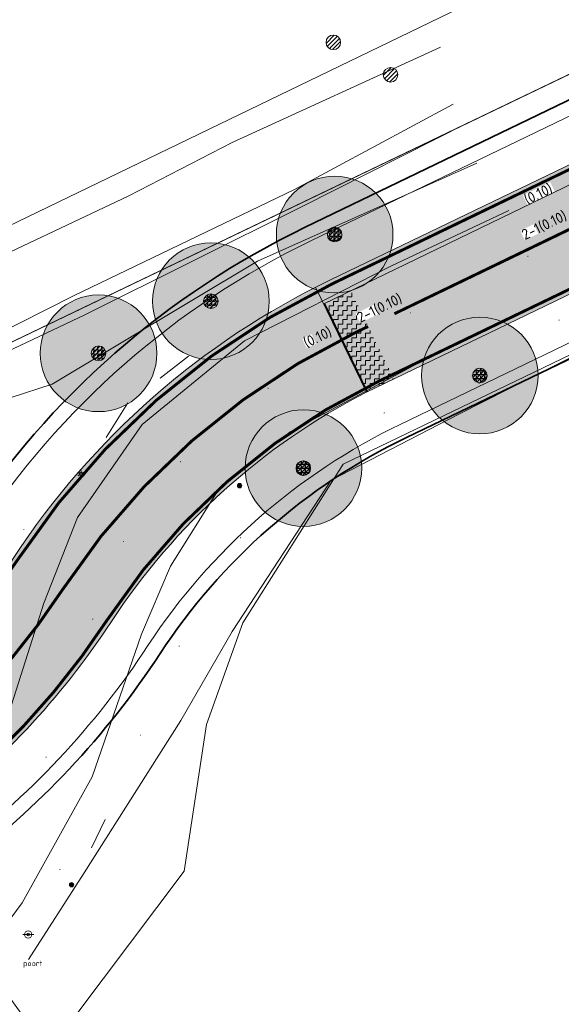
# Model space of a CAD drawing. Header units: metres. Extents: x 163628 to 168255, y 402691 to 405367.
# Tile 55 of 256: x 164812 to 164830, y 403555 to 403589. Entities that reach past the tile are written whole.
import ezdxf
from ezdxf.enums import TextEntityAlignment as Align

# ---------------------------------------------------------------- set-up
doc = ezdxf.new("R2010")
doc.units = ezdxf.units.M
doc.linetypes.add('X-CA190022.004-UO-DWM_Snelfietsroute$0$2-1', pattern=[6, 2, -1, 2, -1])
doc.layers.add('X-CA190022.004-UO-ARC_Arcering$0$N-WE-VH-VERHARDING_ASFALT_ROOD-A', color=14, linetype='Continuous', lineweight=0, transparency=0.5)
for name, color, linetype, lineweight in [('X-CA190022.004-UO-BBM_bebording bebakening markering_v0.1$0$N-WE-VH-MARKERINGSTEKST-T18', 7, 'Continuous', 18), ('X-CA190022.004-UO-DTM inmeting_v0.1$0$B-WE-AL-AANPIJLING-T18', 246, 'Continuous', 0), ('X-CA190022.004-UO-DTM inmeting_v0.1$0$B-WE-GR-BOOM-S', 246, 'Continuous', 0), ('X-CA190022.004-UO-DTM inmeting_v0.1$0$B-WE-GW-TALUD_KRUIN-G', 246, 'Continuous', 0), ('X-CA190022.004-UO-DTM inmeting_v0.1$0$B-WE-GW-TALUD_TEEN-G', 246, 'Continuous', 0), ('X-CA190022.004-UO-DTM inmeting_v0.1$0$B-WE-IE-MEUBILAIR_WEGMEUBILAIR-S', 246, 'Continuous', 0), ('X-CA190022.004-UO-DTM inmeting_v0.1$0$B-WE-IE-TERREINAFSCHEIDING_KUNSTMATIG_RASTERHEKWERK-G', 246, 'X-CA190022.004-UO-DTM inmeting_v0.1$0$IE-TERREINAFSCHEIDING-KUNSTMATIG-OPEN', 0), ('X-CA190022.004-UO-DTM inmeting_v0.1$0$B-WE-IE-TERREINAFSCHEIDING_KUNSTMATIG_SCHUTTING-G', 246, 'X-CA190022.004-UO-DTM inmeting_v0.1$0$IE-TERREINAFSCHEIDING-KUNSTMATIG-DICHT', 0), ('X-CA190022.004-UO-DTM inmeting_v0.1$0$B-WE-OG-HOOGTEPUNT-S', 246, 'Continuous', 0), ('X-CA190022.004-UO-DTM inmeting_v0.1$0$B-WE-VH-VERHARDING_ASFALT-G', 246, 'Continuous', 0), ('X-CA190022.004-UO-DWM_Snelfietsroute$0$B-WE-VH-KANTVERHARDING-G', 7, 'Continuous', 20), ('X-CA190022.004-UO-DWM_Snelfietsroute$0$N-WE-GW-BERM-G', 7, 'Continuous', 20), ('X-CA190022.004-UO-DWM_Snelfietsroute$0$N-WE-VH-KANTVERHARDING-G', 7, 'Continuous', 20), ('X-CA190022.004-UO-DWM_Snelfietsroute$0$N-WE-VH-VERHARDINGS_DEKLAAGVERVANGING-A', 7, 'Continuous', 20), ('X-CA190022.004-UO-DWM_Snelfietsroute$0$N-WE-VW-MARKERING_LANGS_STREEP_21-G', 7, 'X-CA190022.004-UO-DWM_Snelfietsroute$0$2-1', 35), ('X-CA190022.004-UO-DWM_Snelfietsroute$0$N-WE-VW-MARKERING_LANGS_STREEP_DOORGETROKKEN_010-G', 7, 'Continuous', 20), ('X-CA190022.004-UO-DWM_Snelfietsroute$0$V-WE-VH-VERHARDING_ASFALT-A-FREESVAK', 252, 'Continuous', 18), ('X-CA190022.004-UO-DWM_Snelfietsroute$0$V-WE-VH-VERHARDING_ASFALT_ZAAGSNEDE-G', 1, 'X-CA190022.004-UO-DWM_Snelfietsroute$0$VH-ZAAGSNEDE', 25), ('X-CA190022.004-UO-GZM_Werkgrens_v0.1$0$N-WE-KG-GRENS_SYSTEEMGRENS-G', 7, 'X-CA190022.004-UO-GZM_Werkgrens_v0.1$0$KG-OG', 35), ('X-CA190022.004-UO-KAD_Percelen$0$B-WE-KG-GRENS_PERCEEL-GV', 150, 'Continuous', 9)]:
    doc.layers.add(name, color=color, linetype=linetype, lineweight=lineweight)
doc.layers.add('X-CA190022.004-UO-DTM inmeting_v0.1$0$X-XX-AL-MEETPUNT-S', color=246, linetype='Continuous', lineweight=0, plot=False)
for name, color, linetype in [('X-CA190022.004-UO-DWM_Beplanting$0$B-WE-GR-BOOM-S AFKOMSTIG UIT BOMENBESTAND GEMEENTE', 252, 'Continuous'), ('X-CA190022.004-UO-DWM_Beplanting$0$B-WE-GR-BOOM-S AFKOMSTIG UIT DTM_v0.4', 252, 'Continuous'), ('X-CA190022.004-UO-DWM_Beplanting$0$N-GV-GR-GRAS-A-200', 7, 'Continuous')]:
    doc.layers.add(name, color=color, linetype=linetype)
doc.styles.add('X-CA190022.004-UO-BBM_bebording bebakening markering_v0.1$0$NLCS-ISO-M500-T18', font='NLCS-ISO.ttf', dxfattribs={"height": 0.9})
doc.styles.add('X-CA190022.004-UO-DTM inmeting_v0.1$0$NLCS-ISO', font='isocpeur.ttf', dxfattribs={"height": 2.5})
doc.linetypes.add('X-CA190022.004-UO-DTM inmeting_v0.1$0$IE-TERREINAFSCHEIDING-KUNSTMATIG-DICHT', pattern='A,8,-1,[82,NLCS.SHX,S=0.75,R=90,X=0,Y=0],-1', length=10)
doc.linetypes.add('X-CA190022.004-UO-DTM inmeting_v0.1$0$IE-TERREINAFSCHEIDING-KUNSTMATIG-OPEN', pattern='A,7,-1.5,[67,NLCS.SHX,S=0.75,R=0,X=0,Y=0],-1.5', length=10)
doc.linetypes.add('X-CA190022.004-UO-DWM_Snelfietsroute$0$VH-ZAAGSNEDE', pattern='A,1e-05,-2.54,[181,NLCS.SHX,S=2.54,R=0,X=-2.54,Y=0],-5.08,[181,NLCS.SHX,S=2.54,R=180,X=2.54,Y=0],-2.54', length=10.16001)
doc.linetypes.add('X-CA190022.004-UO-GZM_Werkgrens_v0.1$0$KG-OG', pattern='A,5.5,-1.5,[2,NLCS.SHX,S=0.5,R=0,X=0,Y=0],-1.5', length=8.5)
pattern_1 = [(0, (0, 0), (0.15625, 0.15625), [0.15625, -0.15625]), (90, (0.15625, 0), (-0.15625, 0.15625), [0.15625, -0.15625])]

# ---------------------------------------------------------------- blocks, each defined once
blk = doc.blocks.new('X-CA190022.004-UO-DTM inmeting_v0.1$0$punt')
at = {"color": 0, "lineweight": -2}
blk.add_line((0, 0), (0, 0), dxfattribs=at)
blk = doc.blocks.new('X-CA190022.004-UO-DTM inmeting_v0.1$0$SOG-HOOGTEPUNT-SO')
for p, q in [((-0.5, 0), (0.5, 0)), ((0, 0.5), (0, -0.5))]:
    blk.add_line(p, q)
blk = doc.blocks.new('X-CA190022.004-UO-DTM inmeting_v0.1$0$SIE-WEG_VERKEERSBORD_PAAL')
blk.add_line((-0.3, 0), (0.3, 0))
for radius in [0.2, 0.0745]:
    blk.add_circle((0, 0), radius)
at = {"style": 'X-CA190022.004-UO-DTM inmeting_v0.1$0$NLCS-ISO'}
blk.add_attdef('VERKEERSBORD', (0.2, 0.202), '', height=0.4, dxfattribs=at)
blk = doc.blocks.new('X-CA190022.004-UO-DTM inmeting_v0.1$0$SIE-WEG_PAAL_ALGEMEEN_TYPE_01')
h = blk.add_hatch(color=256)
edge = h.paths.add_edge_path()
edge.add_arc((0, 0), 0.188, 0, 360)
at = {"ltscale": 0.5}
blk.add_circle((0, 0), 0.188, dxfattribs=at)
blk = doc.blocks.new('X-CA190022.004-UO-DTM inmeting_v0.1$0$boom')
h = blk.add_hatch()
h.set_pattern_fill('ANSI31', color=256, scale=0.13)
h.paths.add_polyline_path([(-1, 0, 1), (1, 0, 1)])
blk.add_circle((0, 0), 1)
blk = doc.blocks.new('X-CA190022.004-UO-DTM inmeting_v0.1$0$B-SIE-WEG_LICHTMAST-SO')
at = {"ltscale": 0.1}
for p, q in [((-0.33, 0.19), (-0.67, 0.39)), ((0, 0.39), (0, 0.77)), ((0.33, 0.19), (0.67, 0.39)), ((-0.33, -0.19), (-0.67, -0.39)), ((0, -0.39), (0, -0.77)), ((0.33, -0.19), (0.67, -0.39))]:
    blk.add_line(p, q, dxfattribs=at)
at = {"flags": 128}
for points in [[(-0.35, 0.15), (0.35, 0.15)], [(-0.35, -0.15), (0.35, -0.15)]]:
    blk.add_lwpolyline(points, dxfattribs=at)
at = {"ltscale": 0.1}
blk.add_circle((0, 0), 0.386, dxfattribs=at)
at = {"style": 'X-CA190022.004-UO-DTM inmeting_v0.1$0$NLCS-ISO'}
blk.add_attdef('TYPE', text='', height=0.549, dxfattribs=at).set_placement((0, 0.77), align=Align.BOTTOM_CENTER)
blk = doc.blocks.new('X-CA190022.004-UO-DWM_Beplanting$0$SGR-BOOM_01-SO')
at = {"linetype": 'ByBlock', "lineweight": 18}
h = blk.add_hatch(color=0, dxfattribs=at)
h.dxf.hatch_style = 1
edge = h.paths.add_edge_path()
edge.add_arc((0, 0), 0.25, 0, 360)
at = {"color": 0, "linetype": 'ByBlock', "lineweight": 18}
for radius in [2, 0.25]:
    blk.add_circle((0, 0), radius, dxfattribs=at)
blk = doc.blocks.new('X-CA190022.004-UO-DWM_Beplanting$0$IMGEOBoom')
at = {"transparency": 33554457}
h = blk.add_hatch(color=256, dxfattribs=at)
h.dxf.hatch_style = 1
edge = h.paths.add_edge_path()
edge.add_arc((0, 0), 100, 0, 360)
edge = h.paths.add_edge_path(flags=17)
edge.add_arc((0, 0), 12.5, 0, 360)
h = blk.add_hatch()
h.set_pattern_fill('ANGLE', color=256)
h.set_pattern_definition([(0, (0, 0), (0, 6.985), [5.08, -1.905]), (90, (0, 0), (-6.985, 4e-16), [5.08, -1.905])])
edge = h.paths.add_edge_path(flags=17)
edge.add_arc((0, 0), 12.5, 0, 360)
at = {"layer": 'X-CA190022.004-UO-DWM_Beplanting$0$N-GV-GR-GRAS-A-200'}
h = blk.add_hatch(color=256, dxfattribs=at)
h.dxf.hatch_style = 1
edge = h.paths.add_edge_path(flags=17)
edge.add_arc((0, 0), 12.5, 0, 360)
at = {"xscale": 50, "yscale": 50, "zscale": 50}
blk.add_blockref('X-CA190022.004-UO-DWM_Beplanting$0$SGR-BOOM_01-SO', (0, 0), dxfattribs=at)

msp = doc.modelspace()

# ---------------------------------------------------------------- hatches: boundary and pattern name
at = {"layer": 'X-CA190022.004-UO-ARC_Arcering$0$N-WE-VH-VERHARDING_ASFALT_ROOD-A'}
h = msp.add_hatch(color=256, dxfattribs=at)
h.dxf.hatch_style = 1
h.paths.add_polyline_path([(165052.461, 403689.781), (165132.711, 403728.4), (165164.017, 403743.373), (165163.758, 403743.917), (165120.562, 403723.337), (165052.178, 403690.365), (164928.487, 403630.725), (164895.346, 403614.745), (164822.545, 403579.644, 0.005277), (164822.034, 403579.391), (164822.311, 403578.822), (164825.13, 403580.187), (164889.73, 403611.47), (164928.718, 403630.232)], flags=17)
h = msp.add_hatch(color=256, dxfattribs=at)
h.dxf.hatch_style = 1
h.paths.add_polyline_path([(165053.915, 403686.762), (165122.291, 403719.73), (165165.479, 403740.306), (165164.017, 403743.373), (165132.711, 403728.4), (165052.461, 403689.781), (164928.718, 403630.232), (164889.73, 403611.47), (164825.13, 403580.187), (164822.317, 403578.825), (164823.78, 403575.798), (164826.593, 403577.154), (164843.818, 403585.46), (164897.083, 403611.142), (164930.224, 403627.122)])
h = msp.add_hatch(color=256, dxfattribs=at)
h.dxf.hatch_style = 1
h.paths.add_polyline_path([(164823.783, 403575.792), (164822.034, 403579.391, 0.130817), (164811.688, 403570.122, -0.043517), (164809.216, 403566.982), (164812.132, 403564.244, 0.043517), (164815.034, 403567.929, -0.130015)])
h = msp.add_hatch(color=256, dxfattribs=at)
h.dxf.hatch_style = 1
h.paths.add_polyline_path([(164799.408, 403554.206), (164797.091, 403557.468), (164795.868, 403556.553), (164795.546, 403556.316), (164794.789, 403555.792), (164794.013, 403555.299), (164793.217, 403554.838), (164792.403, 403554.409), (164791.573, 403554.012), (164790.727, 403553.65), (164789.868, 403553.321), (164788.997, 403553.027), (164788.114, 403552.768), (164787.869, 403552.703), (164787.221, 403552.544), (164786.321, 403552.357), (164785.413, 403552.205), (164784.501, 403552.09), (164783.584, 403552.012), (164782.665, 403551.97), (164781.745, 403551.965), (164780.826, 403551.997), (164779.908, 403552.066), (164778.975, 403552.173), (164777.918, 403552.276), (164776.842, 403552.338), (164775.764, 403552.358), (164774.687, 403552.334), (164773.613, 403552.268), (164772.543, 403552.158), (164771.477, 403552.006), (164771.219, 403551.963), (164770.422, 403551.812), (164769.371, 403551.575), (164768.334, 403551.297), (164767.31, 403550.978), (164766.3, 403550.618), (164765.306, 403550.219), (164764.328, 403549.78), (164763.845, 403549.545), (164763.396, 403549.322), (164764.863, 403546.26), (164765.328, 403546.468), (164765.761, 403546.657), (164766.626, 403547.003), (164767.504, 403547.314), (164768.392, 403547.59), (164769.29, 403547.83), (164770.195, 403548.033), (164771.106, 403548.199), (164771.797, 403548.301), (164772.024, 403548.329), (164772.945, 403548.423), (164773.868, 403548.479), (164774.791, 403548.498), (164775.713, 403548.481), (164776.633, 403548.426), (164777.549, 403548.335), (164778.46, 403548.207), (164778.473, 403548.205), (164779.531, 403548.083), (164780.608, 403548.003), (164781.687, 403547.966), (164782.767, 403547.971), (164783.846, 403548.02), (164784.922, 403548.112), (164785.993, 403548.248), (164787.058, 403548.425), (164788.115, 403548.646), (164788.876, 403548.831), (164789.163, 403548.908), (164790.199, 403549.212), (164791.222, 403549.557), (164792.231, 403549.943), (164793.224, 403550.369), (164794.198, 403550.834), (164795.153, 403551.338), (164796.088, 403551.88), (164796.999, 403552.458), (164797.887, 403553.073), (164798.266, 403553.351)])
edge = h.paths.add_edge_path()
edge.add_line((164812.132, 403564.244), (164809.216, 403566.982))
edge.add_arc((164792.451, 403582.728), 23, 306.855, 316.7958, ccw=False)
edge.add_line((164806.246, 403564.325), (164804.325, 403562.886))
edge.add_line((164804.325, 403562.886), (164804.219, 403562.806))
edge.add_line((164804.219, 403562.806), (164806.621, 403559.608))
edge.add_line((164806.621, 403559.608), (164808.647, 403561.125))
edge.add_arc((164792.454, 403582.726), 26.996, 306.8565, 316.7958)
at = {"layer": 'X-CA190022.004-UO-DWM_Snelfietsroute$0$V-WE-VH-VERHARDING_ASFALT-A-FREESVAK', "ltscale": 0.2}
h = msp.add_hatch(dxfattribs=at)
h.set_pattern_fill('AVH-ASFALT_FREESVAK', color=256, scale=0.1, pattern_type=2)
h.set_pattern_definition(pattern_1)
h.paths.add_polyline_path([(164823.243, 403579.273), (164822.793, 403579.056), (164824.261, 403576.03), (164824.712, 403576.248)])
h = msp.add_hatch(dxfattribs=at)
h.set_pattern_fill('AVH-ASFALT_FREESVAK', color=256, scale=0.1, pattern_type=2)
h.set_pattern_definition(pattern_1)
h.paths.add_polyline_path([(164822.793, 403579.056), (164822.343, 403578.838), (164823.811, 403575.813), (164824.261, 403576.03)])

# ---------------------------------------------------------------- linework, layer by layer
at = {"layer": 'X-CA190022.004-UO-DTM inmeting_v0.1$0$B-WE-GW-TALUD_KRUIN-G'}
for points in [[(164806.551, 403573.419, 9.262), (164804.845, 403572.627, 9.401), (164801.715, 403570.921, 9.572), (164800.239, 403570.712, 9.684), (164798.951, 403571.776, 9.751), (164798.913, 403573.771, 9.899), (164800.862, 403574.965, 9.835), (164805.186, 403577.311, 9.717), (164809.874, 403579.806, 9.721), (164815.63, 403582.521, 9.619), (164819.181, 403584.351, 9.649), (164826.315, 403587.624, 9.729)], [(164827.561, 403583.645, 9.018), (164820.043, 403580.29, 9.091), (164813.006, 403576.071, 9.279), (164810.177, 403575.159, 9.34)]]:
    msp.add_polyline3d(points, dxfattribs=at)
at = {"layer": 'X-CA190022.004-UO-DTM inmeting_v0.1$0$B-WE-GW-TALUD_TEEN-G'}
for points in [[(164826.758, 403585.671, 8.636), (164821.31, 403582.739, 8.714), (164813.738, 403579.092, 8.571), (164809.122, 403576.77, 8.406), (164804.462, 403574.693, 8.638), (164801.646, 403573.361, 8.818)], [(164827.258, 403585.021, 8.628), (164821.555, 403582.146, 8.709), (164814.124, 403578.445, 8.561), (164809.443, 403576.228, 8.402), (164804.863, 403573.93, 8.658), (164801.877, 403572.651, 8.819)]]:
    msp.add_polyline3d(points, dxfattribs=at)
at = {"layer": 'X-CA190022.004-UO-DTM inmeting_v0.1$0$B-WE-IE-TERREINAFSCHEIDING_KUNSTMATIG_RASTERHEKWERK-G'}
for p, q in [((164831.978, 403577.59, 9.124), (164826.947, 403575.044, 9.155)), ((164826.947, 403575.044, 9.155), (164822.576, 403572.774, 9.222)), ((164822.576, 403572.774, 9.222), (164819.181, 403567.589, 9.197)), ((164819.181, 403567.589, 9.197), (164817.412, 403564.534, 9.348)), ((164817.412, 403564.534, 9.348), (164814.099, 403559.322, 9.594)), ((164814.099, 403559.322, 9.594), (164812.197, 403556.344, 9.616))]:
    msp.add_line(p, q, dxfattribs=at)
at = {"layer": 'X-CA190022.004-UO-DTM inmeting_v0.1$0$B-WE-IE-TERREINAFSCHEIDING_KUNSTMATIG_SCHUTTING-G'}
for p, q in [((164817.679, 403577.026, 9.344), (164816.709, 403576.279, 9.382)), ((164815.596, 403575.428, 9.413), (164814.852, 403574.244, 9.409)), ((164814.353, 403560.179, 9.605), (164814.819, 403561.145, 9.618))]:
    msp.add_line(p, q, dxfattribs=at)
at = {"layer": 'X-CA190022.004-UO-DTM inmeting_v0.1$0$B-WE-VH-VERHARDING_ASFALT-G'}
for points in [[(164813.867, 403571.498, 9.408), (164816.085, 403574.685, 9.34), (164819.599, 403577.553, 9.257), (164824.62, 403580.115, 9.178), (164828.658, 403582.024, 9.155)], [(164817.061, 403569.833, 9.458), (164818.693, 403572.43, 9.394), (164821.16, 403574.432, 9.353), (164826.024, 403577.036, 9.26), (164830.078, 403578.967, 9.232)], [(164792.992, 403573.977, 10.108), (164795.304, 403570.621, 10.016), (164798.532, 403566.291, 9.867), (164801.815, 403561.922, 9.769), (164804.19, 403558.695, 9.703), (164804.768, 403558.082, 9.692), (164805.552, 403557.743, 9.674), (164806.47, 403557.954, 9.648), (164808.382, 403559.604, 9.595), (164809.36, 403560.511, 9.573), (164811.295, 403564.07, 9.523), (164812.717, 403568.558, 9.471)], [(164812.717, 403568.558, 9.471), (164813.867, 403571.498, 9.408)], [(164816.062, 403567.497, 9.508), (164817.061, 403569.833, 9.458)], [(164816.604, 403541.988, 9.39), (164811.887, 403548.411, 9.533), (164808.355, 403553.021, 9.627), (164808.206, 403553.888, 9.631), (164808.545, 403554.52, 9.624), (164809.311, 403555.128, 9.616), (164810.51, 403556.327, 9.595), (164811.979, 403558.293, 9.587), (164814.372, 403562.603, 9.551), (164816.062, 403567.497, 9.508)]]:
    msp.add_polyline3d(points, dxfattribs=at)
at = {"layer": 'X-CA190022.004-UO-DWM_Snelfietsroute$0$B-WE-VH-KANTVERHARDING-G', "flags": 128}
for points in [[(164822.317, 403578.825), (164825.13, 403580.187), (164889.73, 403611.47), (164928.718, 403630.232), (165052.461, 403689.781), (165132.711, 403728.4), (165164.017, 403743.373)], [(165165.498, 403740.315), (165122.291, 403719.73), (165053.915, 403686.762), (164930.224, 403627.122), (164897.083, 403611.142), (164823.78, 403575.798)]]:
    msp.add_lwpolyline(points, dxfattribs=at)
at = {"layer": 'X-CA190022.004-UO-DWM_Snelfietsroute$0$N-WE-GW-BERM-G', "flags": 128}
for points in [[(164803.319, 403564.007), (164805.339, 403565.519, 0.087199), (164810.434, 403570.944, -0.136189), (164821.894, 403580.995), (164894.694, 403616.096), (164927.835, 403632.076), (165051.526, 403691.716), (165119.914, 403724.69), (165177.266, 403752.014, -0.027628), (165180.178, 403753.209), (165185.509, 403754.477)], [(164807.522, 403558.409), (164809.535, 403559.916, 0.087199), (164816.289, 403567.107, -0.136189), (164824.934, 403574.689), (164897.734, 403609.791), (164930.876, 403625.771), (165054.566, 403685.411), (165122.939, 403718.377), (165180.277, 403745.695, -0.027628), (165182.474, 403746.596), (165187.245, 403749.496)]]:
    msp.add_lwpolyline(points, format="xyb", dxfattribs=at)
at = {"layer": 'X-CA190022.004-UO-DWM_Snelfietsroute$0$N-WE-VH-KANTVERHARDING-G', "flags": 128}
for points in [[(164809.216, 403566.982, 0.043517), (164811.688, 403570.122, -0.136189), (164822.545, 403579.644), (164895.346, 403614.745), (164928.487, 403630.725), (165052.178, 403690.365), (165120.562, 403723.337), (165177.912, 403750.66, -0.027628), (165180.67, 403751.792), (165185.737, 403753.551)], [(164812.132, 403564.244, 0.043517), (164815.034, 403567.929, -0.130015), (164823.783, 403575.792)], [(164806.624, 403559.61), (164808.626, 403561.109, 0.043638), (164812.132, 403564.244, 0.043638)]]:
    msp.add_lwpolyline(points, format="xyb", dxfattribs=at)
at = {"layer": 'X-CA190022.004-UO-DWM_Snelfietsroute$0$N-WE-VH-VERHARDINGS_DEKLAAGVERVANGING-A', "flags": 128}
msp.add_lwpolyline([(164822.034, 403579.391), (164823.783, 403575.792)], dxfattribs=at)
at = {"layer": 'X-CA190022.004-UO-DWM_Snelfietsroute$0$N-WE-VW-MARKERING_LANGS_STREEP_21-G', "const_width": 0.1, "flags": 128}
msp.add_lwpolyline([(164824.739, 403578.481), (164831.945, 403581.956)], dxfattribs=at)
at = {"layer": 'X-CA190022.004-UO-DWM_Snelfietsroute$0$N-WE-VW-MARKERING_LANGS_STREEP_DOORGETROKKEN_010-G', "const_width": 0.1, "flags": 128}
for points in [[(164809.326, 403566.88, 0.043517), (164811.814, 403570.04, -0.136189), (164822.61, 403579.508), (164895.411, 403614.61), (164928.552, 403630.59), (165052.243, 403690.23), (165120.627, 403723.202), (165177.976, 403750.525, -0.027628), (165180.719, 403751.65), (165185.787, 403753.409)], [(164812.023, 403564.347, 0.043517), (164814.909, 403568.012, -0.136189), (164824.217, 403576.176), (164897.018, 403611.277), (164930.159, 403627.257), (165053.85, 403686.897), (165122.226, 403719.865), (165179.567, 403747.184, -0.027628), (165181.933, 403748.155), (165187, 403749.914)], [(164810.674, 403565.613, 0.043517), (164813.361, 403569.026, -0.136189), (164823.414, 403577.842), (164823.838, 403578.047)], [(164806.009, 403559.337), (164808.536, 403561.229, 0.043639), (164812.023, 403564.347, 0.043639)]]:
    msp.add_lwpolyline(points, format="xyb", dxfattribs=at)
at = {"layer": 'X-CA190022.004-UO-DWM_Snelfietsroute$0$V-WE-VH-VERHARDING_ASFALT_ZAAGSNEDE-G', "ltscale": 0.02, "flags": 128}
msp.add_lwpolyline([(164822.343, 403578.838), (164823.811, 403575.813)], dxfattribs=at)
at = {"layer": 'X-CA190022.004-UO-GZM_Werkgrens_v0.1$0$N-WE-KG-GRENS_SYSTEEMGRENS-G', "ltscale": 0.2, "flags": 128}
msp.add_lwpolyline([(164202.447, 403276.261, -0.007014), (164204.684, 403278.194), (164207.732, 403280.631), (164216.351, 403287.471), (164219.004, 403289.434), (164219.375, 403289.729), (164237.184, 403303.185), (164244.587, 403308.605), (164248.73, 403311.638), (164253.977, 403315.367), (164261.175, 403320.48), (164269.682, 403326.324), (164277.478, 403331.538), (164300.139, 403346.153), (164322.964, 403359.926), (164334.073, 403366.292), (164351.665, 403375.797), (164373.742, 403387.55), (164399.95, 403400.464), (164429.28, 403414.743), (164430.124, 403415.141), (164430.948, 403415.506), (164431.777, 403415.846), (164432.615, 403416.161), (164433.462, 403416.453), (164434.316, 403416.72), (164435.176, 403416.962), (164436.043, 403417.179), (164436.306, 403417.259, -0.099821), (164451.982, 403417.179, 0.131087), (164471.53, 403420.948), (164482.533, 403426.243), (164490.693, 403418.8), (164492.586, 403419.707), (164495.404, 403416.53, -0.0101), (164498.074, 403413.536), (164499.385, 403412.005), (164502.276, 403408.653), (164509.274, 403412.948), (164511.768, 403416.461), (164509.186, 403420.201, -0.175036), (164509.321, 403422.135, -0.180129), (164510.517, 403423.431), (164518.825, 403427.315), (164545.03, 403439.927), (164571.695, 403452.754), (164577.955, 403456.064), (164591.472, 403464.142), (164595.446, 403466.159), (164599.431, 403468.182), (164600.854, 403468.863), (164605.94, 403471.242), (164622.016, 403477.758), (164627.273, 403479.889), (164631.947, 403481.905), (164633.267, 403482.539, 0.084778), (164642.609, 403485.38), (164759.332, 403541.386), (164770.974, 403544.815), (164773.272, 403545.397), (164787.887, 403542.29), (164789.899, 403542.38), (164793.252, 403543.048), (164800.24, 403546.814), (164803.671, 403549.366), (164804.774, 403550.36), (164806.983, 403547.387), (164807.907, 403546.199), (164811.87, 403549.281), (164810.953, 403550.46), (164809.512, 403552.406), (164808.343, 403553.575), (164810.024, 403555.089), (164807.827, 403558.012), (164809.834, 403559.516, 0.087199), (164816.707, 403566.833, -0.136189), (164825.151, 403574.239), (164897.952, 403609.34), (164931.093, 403625.32), (165054.784, 403684.96), (165123.155, 403717.926), (165148.566, 403730.033), (165175.654, 403740.478), (165188.146, 403744.824), (165187.632, 403748.092), (165185.258, 403754.932), (165180.038, 403753.689, 0.027846), (165177.051, 403752.466), (165119.698, 403725.141), (165051.309, 403692.167), (164927.618, 403632.527), (164894.477, 403616.547), (164821.676, 403581.445, 0.136189), (164810.016, 403571.218, -0.087199), (164805.039, 403565.919), (164803.02, 403564.408), (164799.415, 403569.204), (164798.615, 403568.604), (164797.815, 403568.006), (164797.216, 403568.806), (164793.371, 403565.926), (164793.97, 403565.126), (164792.376, 403563.932), (164795.885, 403559.064, -0.201548), (164780.097, 403554.057, 0.075656), (164771.169, 403553.982, -0.009755), (164764.075, 403552.536), (164754.286, 403547.799), (164747.474, 403544.606), (164708.34, 403525.583), (164686.218, 403515.365), (164675.148, 403509.865), (164663.524, 403504.258), (164644.327, 403495.071), (164639.493, 403492.723), (164638.201, 403492.127, -0.201818), (164621.846, 403491.8, 0.209498), (164598.58, 403490.973), (164556.157, 403470.566), (164536.299, 403461.008), (164516.318, 403451.408), (164508.232, 403447.512), (164500.187, 403443.642), (164497.203, 403443.008), (164495.09, 403442.274, 0.130794), (164492.913, 403444.811), (164488.435, 403447.885), (164494.899, 403449.835), (164490.315, 403452.233), (164484.484, 403450.597, -0.076427), (164479.748, 403454.723), (164478.799, 403455.857), (164474.918, 403452.962), (164457.343, 403473.566), (164451.257, 403468.374), (164465.519, 403451.653, -0.484297), (164464.817, 403448.113), (164461.416, 403446.394), (164463.893, 403441.77), (164464.916, 403439.614), (164433.017, 403424.683, 0.05166), (164425.3, 403421.703), (164396.431, 403407.648), (164370.094, 403394.67), (164347.884, 403382.848), (164330.182, 403373.283), (164318.908, 403366.822), (164295.903, 403352.941), (164273.086, 403338.225), (164265.193, 403332.947), (164256.594, 403327.039), (164249.344, 403321.888), (164244.05, 403318.127), (164239.86, 403315.06), (164232.409, 403309.604), (164214.476, 403296.054), (164201.289, 403285.589, 0.012131), (164197.414, 403282.357)], format="xyb", close=True, dxfattribs=at)
at = {"layer": 'X-CA190022.004-UO-KAD_Percelen$0$B-WE-KG-GRENS_PERCEEL-GV', "flags": 128}
for points in [[(164460.276, 403427.915), (164466.349, 403415.367), (164487.883, 403425.722), (164496.111, 403429.679), (164555.855, 403458.619), (164593.206, 403476.41), (164588.97, 403485.217), (164612.074, 403496.328), (164616.314, 403487.512), (164746.772, 403550.188), (164893.326, 403621.049), (164887.38, 403633.726), (164740.684, 403562.794), (164610.094, 403500.047), (164549.795, 403471.239), (164478.654, 403436.809)], [(164468.748, 403410.406), (164486.08, 403417.995), (164492.111, 403420.636), (164493.855, 403418.592), (164495.298, 403416.903), (164503.089, 403421.185), (164615.905, 403478.304), (164662.782, 403501.158), (164772.136, 403553.829), (164770.057, 403555.749), (164790.783, 403565.26), (164789.551, 403566.923), (164799.538, 403571.715), (164894.973, 403617.537), (164893.326, 403621.049), (164746.772, 403550.188), (164616.314, 403487.512), (164616.456, 403487.216), (164593.352, 403476.106), (164593.206, 403476.41), (164555.855, 403458.619), (164496.111, 403429.679), (164487.883, 403425.722), (164466.349, 403415.367)], [(164812.884, 403553.196), (164817.529, 403559.372), (164818.291, 403564.405), (164819.546, 403567.881), (164822.987, 403573.331), (164900.08, 403610.457), (164894.973, 403617.537), (164799.538, 403571.715)], [(164819.546, 403567.881), (164818.291, 403564.405), (164817.529, 403559.372), (164812.884, 403553.196), (164819.424, 403544.122), (164847.738, 403505.918), (164850.36, 403503.946), (164853.636, 403502.187), (164880.122, 403492.516), (164891.81, 403488.06), (164921.88, 403477.54), (164929.892, 403473.773), (164913.679, 403519.457), (164902.78, 403561.659), (164930.713, 403568.012), (164926.596, 403575.181), (164900.08, 403610.457), (164822.987, 403573.331)]]:
    msp.add_lwpolyline(points, close=True, dxfattribs=at)

# ---------------------------------------------------------------- block references
at = {"layer": 'X-CA190022.004-UO-DTM inmeting_v0.1$0$B-WE-GR-BOOM-S', "linetype": 'ByBlock', "lineweight": -2, "xscale": 0.25, "yscale": 0.25, "zscale": 0.25}
for p in [(164822.644, 403587.785, 9.909), (164824.608, 403586.673, 9.704), (164822.691, 403581.198, 9.215), (164818.447, 403578.911, 9.353), (164814.596, 403577.126, 9.292), (164827.669, 403576.364, 9.322), (164821.616, 403573.186, 9.456)]:
    msp.add_blockref('X-CA190022.004-UO-DTM inmeting_v0.1$0$boom', p, dxfattribs=at)
at = {"layer": 'X-CA190022.004-UO-DTM inmeting_v0.1$0$B-WE-IE-MEUBILAIR_WEGMEUBILAIR-S', "linetype": 'ByBlock', "lineweight": -2}
for name, p, xscale, yscale, zscale in [('X-CA190022.004-UO-DTM inmeting_v0.1$0$B-SIE-WEG_LICHTMAST-SO', (164813.994, 403572.989, 9.462), 0.1620167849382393, 0.1620167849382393, 0.1620167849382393), ('X-CA190022.004-UO-DTM inmeting_v0.1$0$SIE-WEG_VERKEERSBORD_PAAL', (164812.183, 403557.202, 9.595), 0.6250000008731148, 0.6250000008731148, 0.6250000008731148)]:
    msp.add_blockref(name, p, dxfattribs=dict(at, xscale=xscale, yscale=yscale, zscale=zscale))
at = {"layer": 'X-CA190022.004-UO-DTM inmeting_v0.1$0$B-WE-IE-MEUBILAIR_WEGMEUBILAIR-S', "color": 0, "linetype": 'ByBlock', "lineweight": -2, "xscale": 0.3999999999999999, "yscale": 0.3999999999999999, "zscale": 0.3999999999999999}
for p in [(164819.429, 403572.589, 9.356), (164813.669, 403558.909, 9.637)]:
    msp.add_blockref('X-CA190022.004-UO-DTM inmeting_v0.1$0$SIE-WEG_PAAL_ALGEMEEN_TYPE_01', p, dxfattribs=at)
at = {"layer": 'X-CA190022.004-UO-DTM inmeting_v0.1$0$B-WE-OG-HOOGTEPUNT-S', "linetype": 'ByBlock', "lineweight": -2, "xscale": 0.01, "yscale": 0.01, "zscale": 0.01}
for p in [(164829.316, 403580.451, 9.217), (164825.289, 403578.514, 9.241), (164830.388, 403578.264, 9.26), (164820.405, 403575.928, 9.3), (164824.39, 403575.084, 9.292), (164817.409, 403573.408, 9.386), (164812.033, 403571.084, 9.387), (164815.441, 403570.674, 9.445), (164819.463, 403570.805, 9.389), (164814.395, 403568.013, 9.507), (164817.364, 403567.088, 9.459), (164816.024, 403564.036, 9.561), (164812.797, 403563.285, 9.545), (164813.268, 403559.429, 9.564)]:
    msp.add_blockref('X-CA190022.004-UO-DTM inmeting_v0.1$0$SOG-HOOGTEPUNT-SO', p, dxfattribs=at)
at = {"layer": 'X-CA190022.004-UO-DTM inmeting_v0.1$0$X-XX-AL-MEETPUNT-S', "linetype": 'ByBlock', "lineweight": -2}
for p in [(164826.315, 403587.624, 9.729), (164826.758, 403585.671, 8.636), (164827.258, 403585.021, 8.628), (164819.181, 403584.351, 9.649), (164827.561, 403583.645, 9.018), (164815.63, 403582.521, 9.619), (164821.31, 403582.739, 8.714), (164821.555, 403582.146, 8.709), (164828.658, 403582.024, 9.155), (164820.043, 403580.29, 9.091), (164824.62, 403580.115, 9.178), (164813.738, 403579.092, 8.571), (164830.078, 403578.967, 9.232), (164814.124, 403578.445, 8.561), (164819.599, 403577.553, 9.257), (164817.679, 403577.026, 9.344), (164826.024, 403577.036, 9.26), (164813.006, 403576.071, 9.279), (164816.709, 403576.279, 9.382), (164815.596, 403575.428, 9.413), (164826.947, 403575.044, 9.155), (164816.085, 403574.685, 9.34), (164821.16, 403574.432, 9.353), (164814.852, 403574.244, 9.409), (164822.576, 403572.774, 9.222), (164818.693, 403572.43, 9.394), (164813.867, 403571.498, 9.408), (164817.061, 403569.833, 9.458), (164812.717, 403568.558, 9.471), (164816.062, 403567.497, 9.508), (164819.181, 403567.589, 9.197), (164817.412, 403564.534, 9.348), (164814.372, 403562.603, 9.551), (164814.819, 403561.145, 9.618), (164814.353, 403560.179, 9.605), (164814.099, 403559.322, 9.594), (164811.979, 403558.293, 9.587), (164812.197, 403556.344, 9.616), (164812.336, 403556.184, 9.592)]:
    msp.add_blockref('X-CA190022.004-UO-DTM inmeting_v0.1$0$punt', p, dxfattribs=at)
at = {"layer": 'X-CA190022.004-UO-DWM_Beplanting$0$B-WE-GR-BOOM-S AFKOMSTIG UIT BOMENBESTAND GEMEENTE', "xscale": 0.02, "yscale": 0.02, "zscale": 0.02}
msp.add_blockref('X-CA190022.004-UO-DWM_Beplanting$0$IMGEOBoom', (164821.618, 403573.189), dxfattribs=at)
at = {"layer": 'X-CA190022.004-UO-DWM_Beplanting$0$B-WE-GR-BOOM-S AFKOMSTIG UIT DTM_v0.4', "linetype": 'ByBlock', "lineweight": -2, "xscale": 0.02, "yscale": 0.02, "zscale": 0.02}
for p in [(164822.691, 403581.198, 9.215), (164818.447, 403578.911, 9.353), (164814.596, 403577.126, 9.292), (164827.669, 403576.364, 9.322)]:
    msp.add_blockref('X-CA190022.004-UO-DWM_Beplanting$0$IMGEOBoom', p, dxfattribs=at)

# ---------------------------------------------------------------- texts
at = {"layer": 'X-CA190022.004-UO-DTM inmeting_v0.1$0$B-WE-AL-AANPIJLING-T18', "linetype": 'ByBlock', "insert": (164812.336, 403556.184, 9.592), "char_height": 0.18, "attachment_point": 5, "style": 'X-CA190022.004-UO-DTM inmeting_v0.1$0$NLCS-ISO'}
msp.add_mtext('poort', dxfattribs=at)

# ---------------------------------------------------------------- next in the draw order: texts
at = {"layer": 'X-CA190022.004-UO-BBM_bebording bebakening markering_v0.1$0$N-WE-VH-MARKERINGSTEKST-T18', "char_height": 0.36, "attachment_point": 1, "style": 'X-CA190022.004-UO-BBM_bebording bebakening markering_v0.1$0$NLCS-ISO-M500-T18', "bg_fill": 3, "box_fill_scale": 1, "bg_fill_color": 256, "bg_fill_transparency": 0}
for s, width, insert, rotation in [('2-1(0.10)', 0.50855, (164829.057, 403581.328), 25.8347), ('2-1(0.10)', 0.71042, (164823.408, 403578.489), 25.8347), ('(0.10)', 0.36, (164821.576, 403577.627), 25.6144)]:
    msp.add_mtext_dynamic_manual_height_columns(s, width=width, gutter_width=2.5, heights=[0], dxfattribs=dict(at, insert=insert, rotation=rotation))

# ---------------------------------------------------------------- next in the draw order: texts
at = {"layer": 'X-CA190022.004-UO-BBM_bebording bebakening markering_v0.1$0$N-WE-VH-MARKERINGSTEKST-T18', "insert": (164829.142, 403582.54, 10.123), "char_height": 0.36, "attachment_point": 1, "rotation": 25.8388, "style": 'X-CA190022.004-UO-BBM_bebording bebakening markering_v0.1$0$NLCS-ISO-M500-T18', "bg_fill": 3, "box_fill_scale": 1, "bg_fill_color": 256, "bg_fill_transparency": 0}
msp.add_mtext_dynamic_manual_height_columns('(0.10)', width=1.04438, gutter_width=2.5, heights=[0], dxfattribs=at)

doc.saveas('drawing.dxf')
